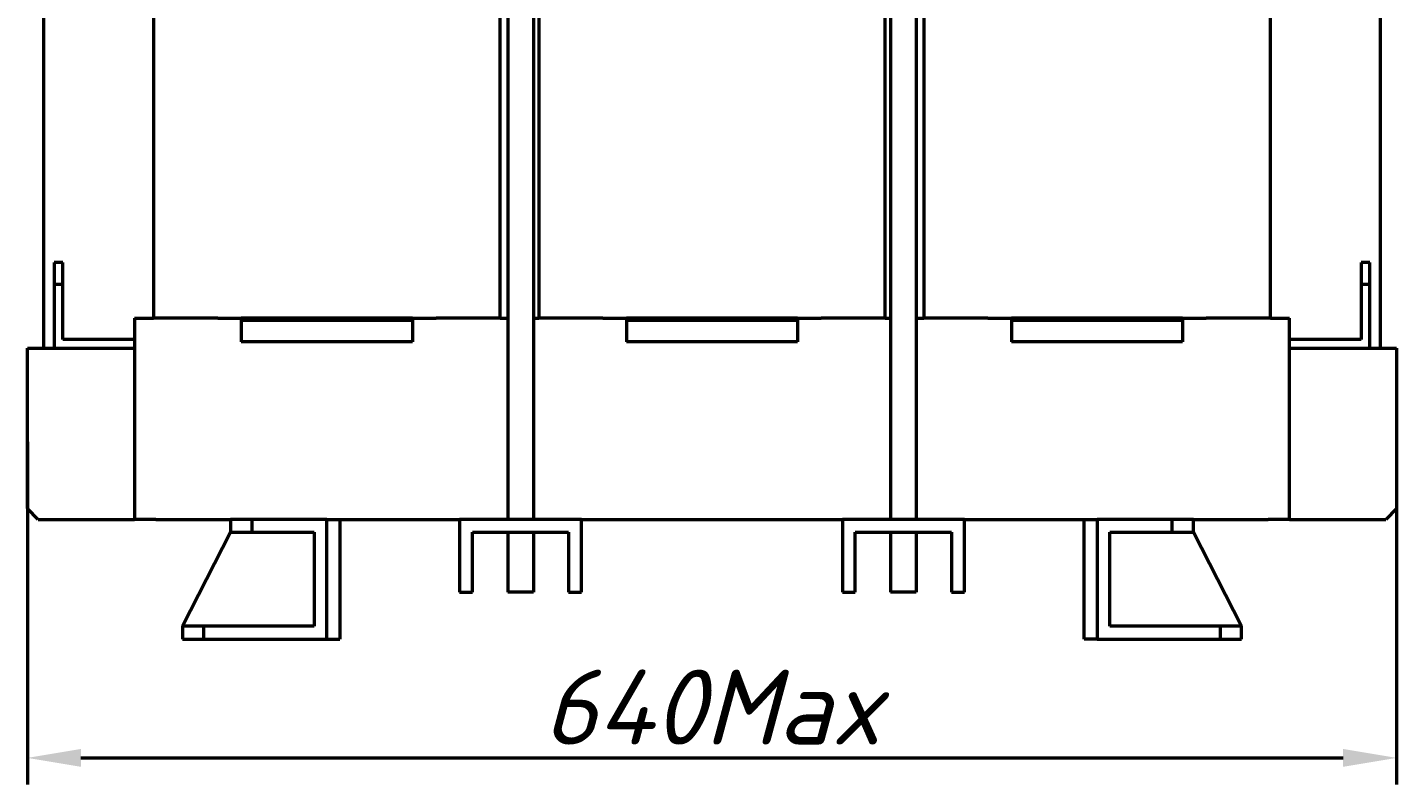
# Model space of a CAD drawing. Header units: millimetres. Extents: x -92 to 2404, y -1371 to 1405.
# Tile 4 of 9: x 30 to 670, y -403 to -49. Entities that reach past the tile are written whole.
import ezdxf

# ---------------------------------------------------------------- set-up
doc = ezdxf.new("R2010")
doc.units = ezdxf.units.MM
doc.layers.get('Defpoints').update_dxf_attribs({"lineweight": 25})
doc.layers.add('Осн_СБ', color=7, linetype='Continuous', lineweight=50)
doc.styles.add('ГОСТ', font='isocpeui.ttf')
doc.dimstyles.new('ISO-25', dxfattribs={"dimtxt": 3.5, "dimasz": 2.5, "dimexe": 1.25, "dimexo": 0.625, "dimtad": 1, "dimdec": 0, "dimtxsty": 'ГОСТ', "dimcen": 2.5, "dimclrd": 256, "dimclre": 256, "dimclrt": 256, "dimadec": 0, "dimazin": 0, "dimtfac": 1, "dimtdec": 0, "dimtmove": 0, "dimatfit": 3, "dimfxl": 1, "dimlwd": -1, "dimlwe": -1, "dimarcsym": 0})

# ---------------------------------------------------------------- blocks, each defined once
blk = doc.blocks.new('*D403')
at = {"layer": 'Defpoints', "color": 0, "transparency": 16777216}
for p in [(30.3, -236.29), (670.3, -236.29), (670.3, -390.31)]:
    blk.add_point(p, dxfattribs=at)
at = {"layer": 'Осн_СБ', "transparency": 16777216}
for p, q in [((30.3, -242.54), (30.3, -402.81)), ((670.3, -242.54), (670.3, -402.81)), ((55.3, -390.31), (645.3, -390.31))]:
    blk.add_line(p, q, dxfattribs=at)
for points in [[(55.3, -386.14), (55.3, -394.48), (30.3, -390.31)], [(645.3, -386.14), (645.3, -394.48), (670.3, -390.31)]]:
    blk.add_solid(points, dxfattribs=at)
at = {"layer": 'Осн_СБ', "transparency": 16777216, "insert": (350.3, -366.56), "char_height": 35, "attachment_point": 5, "style": 'ГОСТ'}
blk.add_mtext('640Max', dxfattribs=at)

msp = doc.modelspace()

# ---------------------------------------------------------------- linework, layer by layer
at = {"layer": 'Осн_СБ'}
for p, q in [((254.8, 271.21), (254.8, -278.79)), ((266.8, 271.21), (266.8, -278.79)), ((433.8, 271.21), (433.8, -278.79)), ((445.8, 271.21), (445.8, -278.79)), ((89.3, 178.21), (89.3, -184.79)), ((251.3, -184.79), (251.3, 178.21)), ((269.3, 178.21), (269.3, -184.79)), ((431.3, -184.79), (431.3, 178.21)), ((449.3, 178.21), (449.3, -184.79)), ((611.3, -184.79), (611.3, 178.21)), ((37.8, 56.21), (37.8, -198.79)), ((662.8, -198.79), (662.8, 56.21)), ((42.8, -158.79), (42.8, -168.79)), ((46.8, -158.79), (42.8, -158.79)), ((46.8, -168.79), (46.8, -158.79)), ((657.8, -158.79), (653.8, -158.79)), ((653.8, -158.79), (653.8, -168.79)), ((657.8, -168.79), (657.8, -158.79)), ((42.8, -168.79), (46.8, -168.79)), ((42.8, -168.79), (42.8, -198.79)), ((46.8, -194.79), (46.8, -168.79)), ((653.8, -168.79), (657.8, -168.79)), ((653.8, -168.79), (653.8, -194.79)), ((657.8, -198.79), (657.8, -168.79)), ((80.3, -184.79), (80.3, -278.79)), ((80.3, -184.79), (89.3, -184.79)), ((119.3, -184.79), (89.3, -184.79)), ((119.3, -184.79), (221.3, -184.79)), ((130.3, -184.79), (130.3, -185.79)), ((210.3, -184.79), (130.3, -184.79)), ((210.3, -184.79), (210.3, -185.79)), ((251.3, -184.79), (221.3, -184.79)), ((251.3, -184.79), (254.8, -184.79)), ((266.8, -184.79), (269.3, -184.79)), ((299.3, -184.79), (269.3, -184.79)), ((299.3, -184.79), (401.3, -184.79)), ((310.3, -184.79), (310.3, -185.79)), ((390.3, -184.79), (310.3, -184.79)), ((390.3, -184.79), (390.3, -185.79)), ((431.3, -184.79), (401.3, -184.79)), ((431.3, -184.79), (433.8, -184.79)), ((445.8, -184.79), (449.3, -184.79)), ((479.3, -184.79), (449.3, -184.79)), ((479.3, -184.79), (581.3, -184.79)), ((490.3, -184.79), (490.3, -185.79)), ((570.3, -184.79), (490.3, -184.79)), ((570.3, -184.79), (570.3, -185.79)), ((611.3, -184.79), (581.3, -184.79)), ((611.3, -184.79), (620.3, -184.79)), ((620.3, -278.79), (620.3, -184.79)), ((130.3, -185.79), (130.3, -195.79)), ((210.3, -185.79), (130.3, -185.79)), ((210.3, -185.79), (210.3, -195.79)), ((390.3, -185.79), (310.3, -185.79)), ((310.3, -185.79), (310.3, -195.79)), ((390.3, -185.79), (390.3, -195.79)), ((490.3, -185.79), (490.3, -195.79)), ((570.3, -185.79), (490.3, -185.79)), ((570.3, -185.79), (570.3, -195.79)), ((80.3, -194.79), (46.8, -194.79)), ((210.3, -195.79), (130.3, -195.79)), ((390.3, -195.79), (310.3, -195.79)), ((570.3, -195.79), (490.3, -195.79)), ((653.8, -194.79), (620.3, -194.79)), ((30.3, -273.79), (30.3, -198.79)), ((30.3, -198.79), (80.3, -198.79)), ((620.3, -198.79), (670.3, -198.79)), ((670.3, -198.79), (670.3, -273.79)), ((35.3, -278.79), (30.3, -273.79)), ((670.3, -273.79), (665.3, -278.79)), ((35.3, -278.79), (80.3, -278.79)), ((90.3, -278.79), (80.3, -278.79)), ((90.3, -278.79), (125.3, -278.79)), ((135.3, -278.79), (125.3, -278.79)), ((125.3, -278.79), (125.3, -284.79)), ((135.3, -284.79), (135.3, -278.79)), ((170.3, -278.79), (135.3, -278.79)), ((170.3, -334.79), (170.3, -278.79)), ((170.3, -278.79), (232.3, -278.79)), ((176.3, -278.79), (176.3, -334.79)), ((232.3, -278.79), (232.3, -312.79)), ((289.3, -278.79), (232.3, -278.79)), ((289.3, -278.79), (411.3, -278.79)), ((289.3, -312.79), (289.3, -278.79)), ((411.3, -278.79), (411.3, -312.79)), ((468.3, -278.79), (411.3, -278.79)), ((468.3, -278.79), (530.3, -278.79)), ((468.3, -312.79), (468.3, -278.79)), ((524.3, -334.79), (524.3, -278.79)), ((565.3, -278.79), (530.3, -278.79)), ((530.3, -278.79), (530.3, -334.79)), ((575.3, -278.79), (565.3, -278.79)), ((565.3, -278.79), (565.3, -284.79)), ((575.3, -284.79), (575.3, -278.79)), ((575.3, -278.79), (610.3, -278.79)), ((620.3, -278.79), (610.3, -278.79)), ((620.3, -278.79), (665.3, -278.79)), ((125.3, -284.79), (102.8, -328.79)), ((125.3, -284.79), (135.3, -284.79)), ((135.3, -284.79), (164.3, -284.79)), ((164.3, -284.79), (164.3, -328.79)), ((238.3, -284.79), (283.3, -284.79)), ((238.3, -312.79), (238.3, -284.79)), ((254.8, -284.79), (254.8, -312.79)), ((266.8, -284.79), (266.8, -312.79)), ((283.3, -284.79), (283.3, -312.79)), ((417.3, -284.79), (462.3, -284.79)), ((417.3, -312.79), (417.3, -284.79)), ((433.8, -284.79), (433.8, -312.79)), ((445.8, -284.79), (445.8, -312.79)), ((462.3, -284.79), (462.3, -312.79)), ((536.3, -284.79), (565.3, -284.79)), ((536.3, -328.79), (536.3, -284.79)), ((565.3, -284.79), (575.3, -284.79)), ((597.8, -328.79), (575.3, -284.79)), ((232.3, -312.79), (238.3, -312.79)), ((266.8, -312.79), (254.8, -312.79)), ((283.3, -312.79), (289.3, -312.79)), ((411.3, -312.79), (417.3, -312.79)), ((445.8, -312.79), (433.8, -312.79)), ((462.3, -312.79), (468.3, -312.79)), ((112.8, -328.79), (102.8, -328.79)), ((102.8, -328.79), (102.8, -334.79)), ((112.8, -334.79), (112.8, -328.79)), ((164.3, -328.79), (112.8, -328.79)), ((587.8, -328.79), (536.3, -328.79)), ((587.8, -328.79), (587.8, -334.79)), ((597.8, -328.79), (587.8, -328.79)), ((597.8, -334.79), (597.8, -328.79)), ((102.8, -334.79), (112.8, -334.79)), ((112.8, -334.79), (170.3, -334.79)), ((170.3, -334.79), (176.3, -334.79)), ((530.3, -334.79), (524.3, -334.79)), ((530.3, -334.79), (587.8, -334.79)), ((587.8, -334.79), (597.8, -334.79))]:
    msp.add_line(p, q, dxfattribs=at)

# ---------------------------------------------------------------- dimensions: what is measured, and where the dimension line sits
dim = msp.add_linear_dim(base=(670.3, -390.31), p1=(30.3, -236.29), p2=(670.3, -236.29), text='<>Max', dimstyle='ISO-25', dxfattribs=at)
dim.commit()
dim.dimension.update_dxf_attribs({"geometry": '*D403', "text_midpoint": (350.3, -366.56)})

doc.saveas('drawing.dxf')
